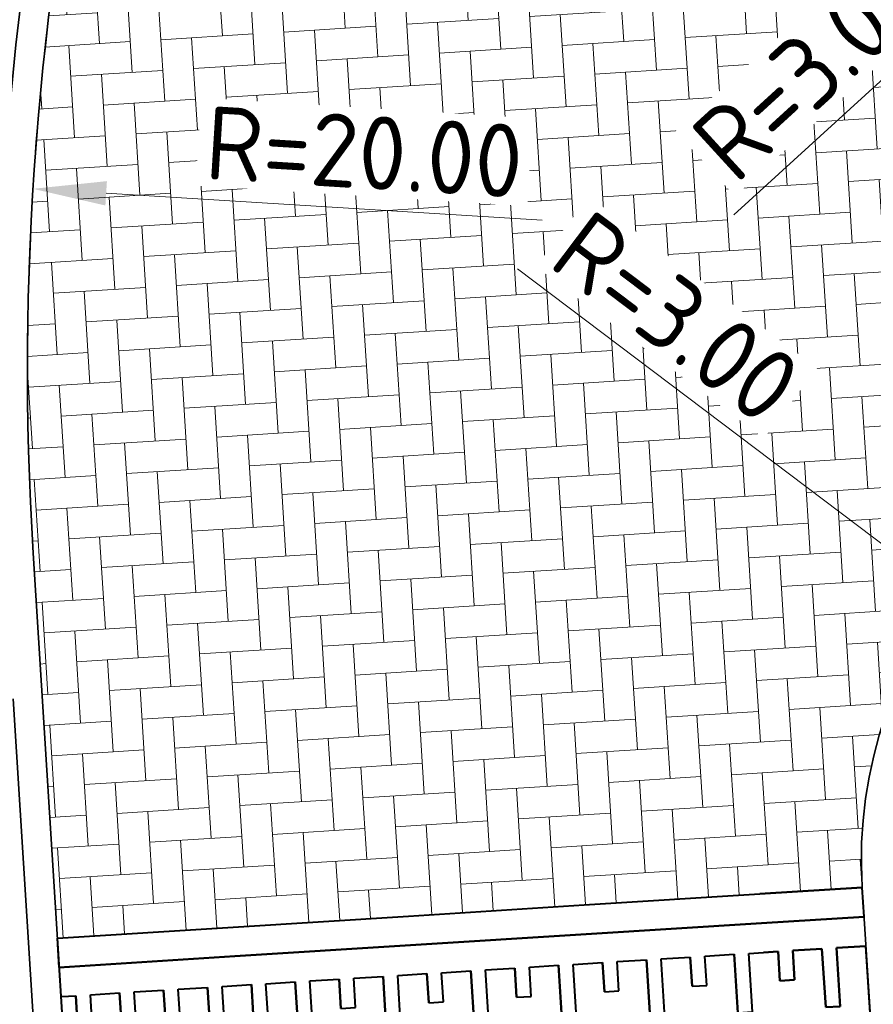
# Model space of a CAD drawing. Header units: metres. Extents: x 162305 to 163132, y 502542 to 502928.
# Tile 62 of 222: x 162619.84 to 162625.66, y 502682.32 to 502689.04. Entities that reach past the tile are written whole.
import ezdxf

# ---------------------------------------------------------------- set-up
doc = ezdxf.new("R2010")
doc.units = ezdxf.units.M
doc.linetypes.add('VH-TROTTOIRBAND-SO', pattern=[15, 5, -2, 2, -2, 2, -2])
doc.linetypes.add('ZZ-HIDDEN-SO', pattern=[4, 2, -2])
for name, color, linetype, lineweight in [('N-BH-VH-DREMPEL_BESTRAAT_30KMU-G', 7, 'Continuous', 40), ('N-BH-VH-VERHARDING_BETONSTRAATSTEEN-Dremplateau', 1, 'Continuous', 13), ('N-WE-GR-GRAS-A-200', 62, 'Continuous', 18), ('N-WE-VH-KANTOPSLUITING_BETONRUG-G', 7, 'ZZ-HIDDEN-SO', 35), ('N-WE-VH-KANTOPSLUITING_VOORKANTBAND-G', 50, 'Continuous', 35), ('N-WE-VH-OPENVERHARDING_BETONSTRAATSTEEN-A', 92, 'Continuous', 18), ('X-XX-AL-M', 7, 'Continuous', 18)]:
    doc.layers.add(name, color=color, linetype=linetype, lineweight=lineweight)
doc.layers.add('N-WE-VH-KANTOPSLUITING_TROTTOIRBAND_180X200-G', color=6, linetype='VH-TROTTOIRBAND-SO', lineweight=35, true_color=0xff00ff)
doc.layers.add('X-XX-AL-HULPLIJN 01-G', color=1, linetype='Continuous', lineweight=18, true_color=0xff0000, plot=False)
doc.styles.add('NLCS-ISO-M200-T25', font='NLCS-ISO.ttf', dxfattribs={"height": 0.5})
doc.dimstyles.new('NLCS-M200-T25-PIJL_L2_H2', dxfattribs={"dimscale": 0.2, "dimtxt": 2.5, "dimasz": 2.5, "dimexe": 2, "dimexo": 2, "dimgap": 0.7, "dimtad": 1, "dimzin": 0, "dimdsep": 46, "dimtxsty": 'NLCS-ISO-M200-T25', "dimcen": 0, "dimdle": 2, "dimclrd": 256, "dimclre": 256, "dimclrt": 256, "dimazin": 0, "dimtfac": 1, "dimtdec": 3, "dimtofl": 0, "dimtmove": 0, "dimatfit": 3, "dimfxl": 2, "dimfxlon": 1, "dimtfillclr": 256, "dimtolj": 1, "dimtzin": 0, "dimlwd": -1, "dimlwe": -1, "dimarcsym": 0})

# ---------------------------------------------------------------- blocks, each defined once
blk = doc.blocks.new('AnonymousCell125')
at = {"layer": 'N-BH-VH-DREMPEL_BESTRAAT_30KMU-G'}
for p, q in [((0.8169485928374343, 0.552351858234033), (2.014582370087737, 0.6276734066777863)), ((0.8169485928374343, 0.552351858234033), (2.014582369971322, 0.6276734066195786)), ((2.014582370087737, 0.6276734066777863), (2.713182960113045, 0.671609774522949)), ((2.014582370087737, 0.6276734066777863), (2.713182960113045, 0.671609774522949)), ((2.014582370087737, 0.6276734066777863), (2.713182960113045, 0.671609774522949)), ((2.713182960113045, 0.671609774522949), (2.014582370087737, 0.6276734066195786)), ((2.725736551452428, 0.4720041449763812), (2.713182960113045, 0.671609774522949)), ((-0.380685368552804, 0.4770332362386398), (0.816948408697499, 0.5523547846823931)), ((-0.380685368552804, 0.4770332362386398), (0.8169484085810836, 0.5523547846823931)), ((-1.578319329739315, 0.4017146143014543), (-0.3806855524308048, 0.4770361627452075)), ((-1.578319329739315, 0.4017146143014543), (-0.3806855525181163, 0.4770361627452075)), ((2.02713596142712, 0.4280677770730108), (2.725736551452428, 0.4720041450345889)), ((2.725736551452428, 0.4720041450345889), (2.02713596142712, 0.4280677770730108)), ((2.725736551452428, 0.4720041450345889), (2.02713596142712, 0.4280677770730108)), ((2.02713596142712, 0.4280677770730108), (2.725736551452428, 0.4720041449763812)), ((0.8295021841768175, 0.3527462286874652), (2.02713596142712, 0.4280677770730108)), ((2.027135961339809, 0.4280677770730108), (0.8295021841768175, 0.3527462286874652)), ((-2.775953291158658, 0.3263959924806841), (-1.578319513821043, 0.4017175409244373)), ((-2.775953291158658, 0.3263959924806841), (-1.578319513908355, 0.4017175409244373)), ((-0.3681317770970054, 0.277427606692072), (0.8295020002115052, 0.3527491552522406)), ((0.8295020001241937, 0.3527491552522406), (-0.3681317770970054, 0.277427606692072)), ((-2.713185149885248, -0.671635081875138), (-2.775953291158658, 0.3263959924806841)), ((-2.763399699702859, 0.1267903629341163), (-2.775953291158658, 0.3263959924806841)), ((-1.565765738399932, 0.2021089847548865), (-0.368131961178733, 0.2774305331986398)), ((-0.3681319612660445, 0.2774305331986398), (-1.565765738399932, 0.2021089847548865)), ((2.538703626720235, 0.2598461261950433), (2.738309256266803, 0.2723997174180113)), ((2.738309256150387, 0.2723997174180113), (2.538703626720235, 0.2598461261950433)), ((2.538703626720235, 0.2598461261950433), (2.738309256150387, 0.2723997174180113)), ((2.738309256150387, 0.2723997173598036), (2.538703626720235, 0.259846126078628)), ((2.775950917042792, -0.32641837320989), (2.738309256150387, 0.2723997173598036)), ((-2.763399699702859, 0.1267903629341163), (-1.565765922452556, 0.2021119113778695)), ((-1.565765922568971, 0.2021119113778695), (-2.763399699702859, 0.1267903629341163)), ((1.640478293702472, 0.2033549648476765), (1.840083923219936, 0.2159085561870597)), ((1.640478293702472, 0.2033549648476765), (1.840083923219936, 0.2159085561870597)), ((1.653031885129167, 0.003749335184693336), (1.640478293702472, 0.2033549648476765)), ((1.653031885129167, 0.003749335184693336), (1.640478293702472, 0.2033549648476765)), ((1.865191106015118, -0.1833027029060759), (1.840083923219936, 0.2159085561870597)), ((1.840083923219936, 0.2159085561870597), (1.865191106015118, -0.1833027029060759)), ((1.939886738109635, 0.2221853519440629), (2.039689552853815, 0.228462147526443)), ((1.93988673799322, 0.2221853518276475), (2.039689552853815, 0.228462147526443)), ((1.964993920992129, -0.1770259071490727), (1.939886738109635, 0.2221853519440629)), ((1.964993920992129, -0.1770259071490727), (1.93988673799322, 0.2221853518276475)), ((2.039689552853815, 0.228462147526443), (2.139492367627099, 0.2347389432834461)), ((2.139492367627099, 0.2347389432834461), (2.039689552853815, 0.228462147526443)), ((2.039689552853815, 0.228462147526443), (2.139492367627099, 0.2347389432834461)), ((2.139492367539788, 0.2347389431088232), (2.039689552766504, 0.228462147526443)), ((2.152045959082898, 0.03513331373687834), (2.139492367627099, 0.2347389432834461)), ((2.152045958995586, 0.03513331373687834), (2.139492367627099, 0.2347389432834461)), ((2.139492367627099, 0.2347389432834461), (2.152045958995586, 0.03513331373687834)), ((2.152045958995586, 0.03513331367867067), (2.139492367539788, 0.2347389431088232)), ((2.239295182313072, 0.2410157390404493), (2.438900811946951, 0.2535693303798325)), ((2.438900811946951, 0.2535693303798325), (2.23929518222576, 0.2410157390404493)), ((2.23929518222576, 0.2410157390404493), (2.438900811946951, 0.2535693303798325)), ((2.438900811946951, 0.2535693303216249), (2.239295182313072, 0.2410157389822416)), ((2.251848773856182, 0.04141010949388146), (2.239295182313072, 0.2410157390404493)), ((2.23929518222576, 0.2410157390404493), (2.251848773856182, 0.04141010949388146)), ((2.251848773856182, 0.04141010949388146), (2.23929518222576, 0.2410157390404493)), ((2.239295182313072, 0.2410157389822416), (2.251848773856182, 0.0414101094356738)), ((2.464007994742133, -0.1456419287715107), (2.438900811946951, 0.2535693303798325)), ((2.464007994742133, -0.1456419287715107), (2.438900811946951, 0.2535693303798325)), ((2.438900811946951, 0.2535693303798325), (2.464007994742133, -0.1456419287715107)), ((2.464007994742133, -0.1456419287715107), (2.438900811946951, 0.2535693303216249)), ((2.563810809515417, -0.1393651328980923), (2.538703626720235, 0.2598461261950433)), ((2.538703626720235, 0.2598461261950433), (2.563810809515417, -0.1393651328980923)), ((2.563810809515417, -0.1393651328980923), (2.538703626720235, 0.2598461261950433)), ((2.538703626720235, 0.259846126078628), (2.563810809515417, -0.1393651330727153)), ((0.4428443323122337, 0.1280363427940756), (0.6424499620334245, 0.1405899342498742)), ((0.4428443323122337, 0.1280363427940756), (0.6424499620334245, 0.1405899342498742)), ((0.6675571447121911, -0.2586213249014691), (0.6424499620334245, 0.1405899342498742)), ((0.6424499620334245, 0.1405899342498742), (0.6675571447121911, -0.2586213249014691)), ((0.7422527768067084, 0.1468667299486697), (0.842055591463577, 0.1531435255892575)), ((0.7422527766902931, 0.1468667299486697), (0.842055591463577, 0.1531435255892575)), ((0.7673599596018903, -0.2523445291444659), (0.7422527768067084, 0.1468667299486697)), ((0.7673599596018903, -0.2523445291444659), (0.7422527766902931, 0.1468667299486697)), ((0.8420557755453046, 0.1531405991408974), (0.9418585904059, 0.1594173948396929)), ((0.8420557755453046, 0.1531405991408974), (0.9418585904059, 0.1594173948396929)), ((0.9544121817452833, -0.04018823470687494), (0.9418585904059, 0.1594173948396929)), ((0.9418585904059, 0.1594173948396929), (0.9544121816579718, -0.04018823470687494)), ((1.041661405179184, 0.165694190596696), (1.241267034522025, 0.1782477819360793)), ((1.041661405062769, 0.165694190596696), (1.241267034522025, 0.1782477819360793)), ((1.054214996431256, -0.03391143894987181), (1.041661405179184, 0.165694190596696)), ((1.054214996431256, -0.03391143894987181), (1.041661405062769, 0.165694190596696)), ((1.266374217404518, -0.2209634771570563), (1.241267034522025, 0.1782477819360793)), ((1.241267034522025, 0.1782477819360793), (1.266374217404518, -0.2209634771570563)), ((1.34106984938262, 0.1845245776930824), (1.5406754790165, 0.1970781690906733)), ((1.34106984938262, 0.1845245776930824), (1.540675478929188, 0.1970781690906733)), ((1.366177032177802, -0.2146866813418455), (1.34106984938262, 0.1845245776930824)), ((1.366177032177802, -0.2146866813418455), (1.34106984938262, 0.1845245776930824)), ((1.553229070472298, -0.00252746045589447), (1.5406754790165, 0.1970781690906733)), ((1.540675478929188, 0.1970781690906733), (1.553229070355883, -0.00252746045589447)), ((-0.4553811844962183, 0.07154810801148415), (-0.3555783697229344, 0.07782490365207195)), ((-0.4553811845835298, 0.07154810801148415), (-0.3555783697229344, 0.07782490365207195)), ((-0.430274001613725, -0.3276631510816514), (-0.4553811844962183, 0.07154810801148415)), ((-0.430274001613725, -0.3276631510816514), (-0.4553811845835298, 0.07154810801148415)), ((-0.3555781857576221, 0.0778219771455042), (-0.2557753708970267, 0.08409877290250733)), ((-0.3555781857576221, 0.0778219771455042), (-0.2557753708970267, 0.08409877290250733)), ((-0.243221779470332, -0.1155068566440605), (-0.2557753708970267, 0.08409877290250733)), ((-0.2557753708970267, 0.08409877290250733), (-0.2432217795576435, -0.1155068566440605)), ((-0.1559725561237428, 0.0903755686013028), (0.04363307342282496, 0.1029291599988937)), ((-0.1559725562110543, 0.0903755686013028), (0.04363307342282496, 0.1029291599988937)), ((-0.1434189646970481, -0.109230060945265), (-0.1559725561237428, 0.0903755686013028)), ((-0.1434189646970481, -0.109230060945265), (-0.1559725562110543, 0.0903755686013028)), ((0.06874025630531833, -0.2962820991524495), (0.04363307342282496, 0.1029291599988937)), ((0.04363307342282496, 0.1029291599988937), (0.06874025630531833, -0.2962820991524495)), ((0.143435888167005, 0.1092059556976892), (0.3430415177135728, 0.1217595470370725)), ((0.143435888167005, 0.1092059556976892), (0.3430415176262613, 0.1217595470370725)), ((0.1685430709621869, -0.2900053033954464), (0.143435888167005, 0.1092059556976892)), ((0.1685430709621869, -0.2900053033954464), (0.143435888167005, 0.1092059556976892)), ((0.3555951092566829, -0.07784608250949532), (0.3430415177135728, 0.1217595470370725)), ((0.3430415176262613, 0.1217595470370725), (0.3555951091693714, -0.07784608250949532)), ((0.4553979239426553, -0.07156928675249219), (0.4428443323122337, 0.1280363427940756)), ((0.4553979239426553, -0.07156928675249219), (0.4428443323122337, 0.1280363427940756)), ((-1.653015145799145, -0.003770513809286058), (-1.553212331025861, 0.002506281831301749)), ((-1.653015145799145, -0.003770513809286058), (-1.553212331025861, 0.002506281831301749)), ((-1.553212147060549, 0.002503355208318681), (-1.453409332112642, 0.008780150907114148)), ((-1.553212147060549, 0.002503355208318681), (-1.453409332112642, 0.008780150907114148)), ((-1.44085574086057, -0.1908254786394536), (-1.453409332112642, 0.008780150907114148)), ((-1.453409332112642, 0.008780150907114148), (-1.44085574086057, -0.1908254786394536)), ((-1.353606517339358, 0.0150569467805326), (-1.154000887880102, 0.02761053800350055)), ((-1.35360651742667, 0.0150569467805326), (-1.154000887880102, 0.02761053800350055)), ((-1.341052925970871, -0.1845486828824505), (-1.353606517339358, 0.0150569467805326)), ((-1.341052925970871, -0.1845486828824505), (-1.35360651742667, 0.0150569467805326)), ((-1.12889370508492, -0.371600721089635), (-1.154000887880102, 0.02761053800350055)), ((-1.154000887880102, 0.02761053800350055), (-1.12889370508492, -0.371600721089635)), ((-1.054198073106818, 0.03388733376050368), (-0.8545924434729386, 0.04644092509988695)), ((-1.054198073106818, 0.03388733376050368), (-0.8545924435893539, 0.04644092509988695)), ((-1.02909089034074, -0.3653239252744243), (-1.054198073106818, 0.03388733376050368)), ((-1.02909089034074, -0.3653239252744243), (-1.054198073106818, 0.03388733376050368)), ((-0.8420388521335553, -0.1531647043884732), (-0.8545924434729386, 0.04644092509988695)), ((-0.8545924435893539, 0.04644092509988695), (-0.8420388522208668, -0.1531647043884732)), ((-0.75478962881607, 0.05271772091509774), (-0.5551839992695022, 0.06527131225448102)), ((-0.75478962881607, 0.05271772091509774), (-0.5551839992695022, 0.06527131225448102)), ((-0.7422360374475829, -0.1468879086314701), (-0.75478962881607, 0.05271772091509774)), ((-0.7422360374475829, -0.1468879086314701), (-0.75478962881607, 0.05271772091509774)), ((-0.5300768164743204, -0.3339399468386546), (-0.5551839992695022, 0.06527131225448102)), ((-0.5551839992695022, 0.06527131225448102), (-0.5300768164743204, -0.3339399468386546)), ((1.553229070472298, -0.00252746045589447), (1.653031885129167, 0.003749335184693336)), ((1.553229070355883, -0.00252746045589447), (1.653031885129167, 0.003749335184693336)), ((2.152045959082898, 0.03513331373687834), (2.251848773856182, 0.04141010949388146)), ((2.251848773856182, 0.04141010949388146), (2.152045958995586, 0.03513331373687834)), ((2.152045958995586, 0.03513331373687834), (2.251848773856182, 0.04141010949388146)), ((2.251848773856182, 0.0414101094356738), (2.152045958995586, 0.03513331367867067)), ((-2.75084610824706, -0.07281526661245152), (-2.65104329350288, -0.06653847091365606)), ((-2.75084610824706, -0.07281526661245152), (-2.65104329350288, -0.06653847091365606)), ((-2.638489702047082, -0.2661441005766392), (-2.65104329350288, -0.06653847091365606)), ((-2.65104329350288, -0.06653847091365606), (-2.638489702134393, -0.2661441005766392)), ((-2.551240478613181, -0.06026167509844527), (-2.35163484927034, -0.04770808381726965)), ((-2.551240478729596, -0.06026167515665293), (-2.35163484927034, -0.04770808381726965)), ((-2.538686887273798, -0.2598673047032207), (-2.551240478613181, -0.06026167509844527)), ((-2.538686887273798, -0.2598673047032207), (-2.551240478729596, -0.06026167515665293)), ((-2.326527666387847, -0.4469193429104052), (-2.35163484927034, -0.04770808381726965)), ((-2.35163484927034, -0.04770808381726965), (-2.326527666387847, -0.4469193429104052)), ((-2.251832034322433, -0.04143128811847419), (-2.052226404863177, -0.02887769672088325)), ((-2.251832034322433, -0.04143128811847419), (-2.052226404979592, -0.02887769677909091)), ((-2.226724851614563, -0.4406425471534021), (-2.251832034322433, -0.04143128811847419)), ((-2.226724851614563, -0.4406425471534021), (-2.251832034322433, -0.04143128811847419)), ((-2.039672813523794, -0.228483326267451), (-2.052226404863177, -0.02887769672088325)), ((-2.052226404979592, -0.02887769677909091), (-2.039672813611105, -0.228483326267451)), ((-1.952423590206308, -0.02260090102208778), (-1.752817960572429, -0.01004730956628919)), ((-1.952423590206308, -0.02260090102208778), (-1.752817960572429, -0.01004730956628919)), ((-1.939869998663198, -0.2222065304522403), (-1.952423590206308, -0.02260090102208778)), ((-1.939869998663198, -0.2222065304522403), (-1.952423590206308, -0.02260090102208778)), ((-1.727710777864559, -0.4092585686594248), (-1.752817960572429, -0.01004730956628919)), ((-1.752817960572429, -0.01004730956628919), (-1.727710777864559, -0.4092585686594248)), ((-1.627907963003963, -0.4029817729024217), (-1.653015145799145, -0.003770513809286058)), ((-1.627907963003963, -0.4029817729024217), (-1.653015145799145, -0.003770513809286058)), ((0.9544121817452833, -0.04018823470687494), (1.054214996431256, -0.03391143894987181)), ((0.9544121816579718, -0.04018823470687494), (1.054214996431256, -0.03391143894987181)), ((-2.713185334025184, -0.6716321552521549), (-2.75084610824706, -0.07281526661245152)), ((-0.243221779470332, -0.1155068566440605), (-0.1434189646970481, -0.109230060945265)), ((-0.2432217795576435, -0.1155068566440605), (-0.1434189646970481, -0.109230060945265)), ((0.3555951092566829, -0.07784608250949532), (0.4553979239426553, -0.07156928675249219)), ((0.3555951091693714, -0.07784608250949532), (0.4553979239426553, -0.07156928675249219)), ((-1.44085574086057, -0.1908254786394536), (-1.341052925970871, -0.1845486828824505)), ((-1.44085574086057, -0.1908254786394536), (-1.341052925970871, -0.1845486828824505)), ((-0.8420388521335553, -0.1531647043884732), (-0.7422360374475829, -0.1468879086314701)), ((-0.8420388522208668, -0.1531647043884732), (-0.7422360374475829, -0.1468879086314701)), ((1.865191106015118, -0.1833027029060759), (1.964993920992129, -0.1770259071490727)), ((1.865191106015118, -0.1833027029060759), (1.964993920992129, -0.1770259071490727)), ((2.464007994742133, -0.1456419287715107), (2.563810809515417, -0.1393651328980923)), ((2.563810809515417, -0.1393651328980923), (2.464007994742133, -0.1456419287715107)), ((2.464007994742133, -0.1456419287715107), (2.563810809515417, -0.1393651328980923)), ((2.563810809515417, -0.1393651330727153), (2.464007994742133, -0.1456419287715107)), ((-2.638489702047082, -0.2661441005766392), (-2.538686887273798, -0.2598673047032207)), ((-2.638489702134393, -0.2661441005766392), (-2.538686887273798, -0.2598673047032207)), ((-2.039672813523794, -0.228483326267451), (-1.939869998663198, -0.2222065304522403)), ((-2.039672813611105, -0.228483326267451), (-1.939869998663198, -0.2222065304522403)), ((0.6675571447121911, -0.2586213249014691), (0.7673599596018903, -0.2523445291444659)), ((0.6675571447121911, -0.2586213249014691), (0.7673599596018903, -0.2523445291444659)), ((1.266374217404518, -0.2209634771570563), (1.366177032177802, -0.2146866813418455)), ((1.266374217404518, -0.2209634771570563), (1.366177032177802, -0.2146866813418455)), ((-0.5300768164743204, -0.3339399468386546), (-0.430274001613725, -0.3276631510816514)), ((-0.5300768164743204, -0.3339399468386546), (-0.430274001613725, -0.3276631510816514)), ((0.06874025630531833, -0.2962820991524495), (0.1685430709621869, -0.2900053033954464)), ((0.06874025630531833, -0.2962820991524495), (0.1685430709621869, -0.2900053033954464)), ((2.07735032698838, -0.3703547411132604), (2.775950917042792, -0.32641837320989)), ((2.07735032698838, -0.3703547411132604), (2.775950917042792, -0.32641837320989)), ((2.775950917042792, -0.32641837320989), (2.07735032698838, -0.3703547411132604)), ((2.077350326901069, -0.370354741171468), (2.775950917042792, -0.32641837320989)), ((-1.727710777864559, -0.4092585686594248), (-1.627907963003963, -0.4029817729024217)), ((-1.727710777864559, -0.4092585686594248), (-1.627907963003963, -0.4029817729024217)), ((-1.12889370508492, -0.371600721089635), (-1.02909089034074, -0.3653239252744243)), ((-1.12889370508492, -0.371600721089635), (-1.02909089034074, -0.3653239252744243)), ((0.8797165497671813, -0.4456762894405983), (2.07735032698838, -0.3703547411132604)), ((2.07735032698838, -0.3703547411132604), (0.8797165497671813, -0.4456762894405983)), ((-2.326527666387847, -0.4469193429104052), (-2.226724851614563, -0.4406425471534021)), ((-2.326527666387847, -0.4469193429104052), (-2.226724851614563, -0.4406425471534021)), ((-0.3179174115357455, -0.5209949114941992), (0.8797163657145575, -0.4456733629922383)), ((0.8797163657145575, -0.4456733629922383), (-0.3179174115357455, -0.5209949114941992)), ((-1.515551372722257, -0.596313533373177), (-0.3179175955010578, -0.5209919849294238)), ((-0.3179175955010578, -0.5209919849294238), (-1.515551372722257, -0.596313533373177)), ((-2.713185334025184, -0.6716321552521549), (-1.515551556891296, -0.596310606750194)), ((-1.515551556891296, -0.596310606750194), (-2.713185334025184, -0.6716321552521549))]:
    blk.add_line(p, q, dxfattribs=at)
blk = doc.blocks.new('*D442')
at = {"layer": 'Defpoints', "color": 0, "transparency": 16777216}
for p in [(162629.2596621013, 502691.8678629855), (162627.044761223, 502689.844446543)]:
    blk.add_point(p, dxfattribs=at)
at = {"layer": 'X-XX-AL-M', "transparency": 16777216}
blk.add_line((162624.7076953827, 502687.7094266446), (162626.6756110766, 502689.5072104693), dxfattribs=at)
blk.add_solid([(162626.6194050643, 502689.5687354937), (162626.7318170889, 502689.4456854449), (162627.044761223, 502689.844446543)], dxfattribs=at)
at = {"layer": 'X-XX-AL-M', "transparency": 16777216, "insert": (162625.2309410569, 502688.7156765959), "char_height": 0.5, "attachment_point": 5, "rotation": 42.41317283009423, "style": 'NLCS-ISO-M200-T25', "bg_fill": 3, "box_fill_scale": 1.1, "bg_fill_color": 256, "bg_fill_true_color": 13158600, "bg_fill_transparency": 0}
blk.add_mtext('\\A1;R=3.00', dxfattribs=at)
blk = doc.blocks.new('*D443')
at = {"layer": 'Defpoints', "color": 0, "transparency": 16777216}
for p in [(162626.1814937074, 502685.1135468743), (162628.5765159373, 502683.3069288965)]:
    blk.add_point(p, dxfattribs=at)
at = {"layer": 'X-XX-AL-M', "transparency": 16777216}
blk.add_line((162623.2302517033, 502687.339733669), (162625.7823233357, 502685.4146498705), dxfattribs=at)
blk.add_solid([(162625.8325071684, 502685.4811782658), (162625.732139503, 502685.3481214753), (162626.1814937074, 502685.1135468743)], dxfattribs=at)
at = {"layer": 'X-XX-AL-M', "transparency": 16777216, "insert": (162624.315344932, 502687.0097371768), "char_height": 0.5, "attachment_point": 5, "rotation": 322.9719458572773, "style": 'NLCS-ISO-M200-T25', "bg_fill": 3, "box_fill_scale": 1.1, "bg_fill_color": 256, "bg_fill_true_color": 13158600, "bg_fill_transparency": 0}
blk.add_mtext('\\A1;R=3.00', dxfattribs=at)
blk = doc.blocks.new('*D444')
at = {"layer": 'Defpoints', "color": 0, "transparency": 16777216}
for p in [(162619.9264748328, 502687.8864142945), (162639.8885990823, 502686.6561316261)]:
    blk.add_point(p, dxfattribs=at)
at = {"layer": 'X-XX-AL-M', "transparency": 16777216}
blk.add_line((162623.3998844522, 502687.6723451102), (162620.425527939, 502687.8556572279), dxfattribs=at)
blk.add_solid([(162620.4306541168, 502687.9388327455), (162620.4204017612, 502687.7724817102), (162619.9264748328, 502687.8864142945)], dxfattribs=at)
at = {"layer": 'X-XX-AL-M', "transparency": 16777216, "insert": (162622.1862232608, 502688.1378840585), "char_height": 0.5, "attachment_point": 5, "rotation": 356.4732732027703, "style": 'NLCS-ISO-M200-T25', "bg_fill": 3, "box_fill_scale": 1.1, "bg_fill_color": 256, "bg_fill_true_color": 13158600, "bg_fill_transparency": 0}
blk.add_mtext('\\A1;R=20.00', dxfattribs=at)

msp = doc.modelspace()

# ---------------------------------------------------------------- hatches: boundary and pattern name
at = {"layer": 'N-WE-GR-GRAS-A-200'}
h = msp.add_hatch(dxfattribs=at)
h.set_pattern_fill('AGR-GRAS_02-SO', color=256, scale=0.2, style=0, pattern_type=2)
h.set_pattern_definition([(0, (0, 0), (2, 2), [0.5, -1.5]), (0, (1.1, 1.2), (2, 2), [0.5, -1.5]), (90, (0.2, 0.7000000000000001), (-2, 2), [0.5, -1.5]), (90, (1, 1.4), (-2, 2), [0.5, -1.5]), (45, (0.4, 1.4), (0, 2.00000000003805), [0.5, -2.328427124]), (135, (1.1, 0), (-2.00000000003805, 0), [0.5, -2.328427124]), (26.56505119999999, (0.5, 0.6000000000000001), (2.000000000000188, 8.001289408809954e-10), [0.5, -3.972135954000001]), (26.56505119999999, (1.4, 1.6), (2.000000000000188, 8.001289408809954e-10), [0.5, -3.972135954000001]), (63.43494882, (1.4, 0), (1.019972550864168e-10, 2.000000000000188), [0.4999999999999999, -3.972135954]), (63.43494882, (0.5, 0.9), (1.019972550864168e-10, 2.000000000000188), [0.4999999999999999, -3.972135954]), (63.43494882, (1.2, 0.4), (1.019972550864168e-10, 2.000000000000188), [0.4999999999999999, -3.972135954]), (116.5650512, (0, 1.1), (-8.00129740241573e-10, 2.000000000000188), [0.4999999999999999, -3.972135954]), (153.43494882, (0.4, 0.3), (-2.000000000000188, 1.019979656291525e-10), [0.5, -3.972135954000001])])
h.paths.add_polyline_path([(162421.5165590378, 502819.7260517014), (162435.0341480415, 502820.5761715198), (162435.1688183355, 502820.4316233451), (162435.3426501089, 502820.2749681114), (162435.552850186, 502820.1206294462), (162435.8967156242, 502819.9441172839), (162436.2277402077, 502819.8405780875), (162436.6488709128, 502819.7886927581), (162442.0138132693, 502820.0949395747), (162442.1810611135, 502820.2103278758), (162442.3248732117, 502817.9525913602), (162445.007909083, 502818.1234939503), (162446.2444226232, 502817.2507322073), (162443.1915292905, 502817.0609060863), (162443.5109028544, 502811.9245559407), (162442.5054510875, 502811.8576059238), (162442.17, 502817.226), (162424.634, 502816.1300000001), (162424.643, 502815.982), (162424.9671399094, 502810.7714661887), (162422.0807124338, 502810.5898051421)])
edge = h.paths.add_edge_path(flags=16)
edge.add_ellipse((162362.043387, 502852.5697739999), major_axis=(-0.002383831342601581, 0.03742427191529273), ratio=0.9992283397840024, start_angle=0, end_angle=360, ccw=False)
edge = h.paths.add_edge_path(flags=16)
edge.add_ellipse((162362.5847170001, 502843.0740939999), major_axis=(-0.002383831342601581, 0.03742427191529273), ratio=0.9992283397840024, start_angle=0, end_angle=360, ccw=False)
edge = h.paths.add_edge_path(flags=16)
edge.add_ellipse((162361.374981, 502862.4700579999), major_axis=(-0.002383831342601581, 0.03742427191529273), ratio=0.9992283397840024, start_angle=0, end_angle=360, ccw=False)
h.paths.add_polyline_path([(162362.2190213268, 502859.5504481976), (162362.3188333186, 502859.5565773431), (162363.5149332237, 502840.0783135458), (162363.4151212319, 502840.0721844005), (162363.4427023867, 502839.6230304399), (162363.5425143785, 502839.6291595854), (162363.6292576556, 502838.2165615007), (162362.8224999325, 502838.1585549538), (162362.7862460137, 502838.484052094), (162362.7876825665, 502838.4841989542), (162362.7580411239, 502838.7741446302), (162362.163, 502845.4909999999), (162360.89836909, 502866.6763346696), (162361.8778000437, 502866.7387219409), (162362.2912521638, 502860.0057313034), (162362.191440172, 502859.9996021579)])
h.paths.add_polyline_path([(162370.3601271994, 502859.1295107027), (162370.1821962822, 502861.9228857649), (162370.463, 502861.9199999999), (162370.486, 502861.4019999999), (162370.7786257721, 502861.4149999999), (162370.814, 502860.8959999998), (162371.3365986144, 502860.9349999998), (162371.387, 502859.961), (162371.777, 502859.9789999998), (162371.7795167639, 502859.2226011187)])
edge = h.paths.add_edge_path(flags=16)
edge.add_ellipse((162389.543764, 502924.3068979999), major_axis=(-0.002385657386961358, 0.03745293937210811), ratio=0.9992283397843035, start_angle=0, end_angle=360, ccw=False)
edge = h.paths.add_edge_path(flags=16)
edge.add_ellipse((162379.964316, 502923.7109299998), major_axis=(-0.002385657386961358, 0.03745293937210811), ratio=0.9992283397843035, start_angle=0, end_angle=360, ccw=False)
h.paths.add_polyline_path([(162371.042, 502923.0409999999), (162371.029, 502923.5469999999), (162371.0223638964, 502923.6548720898), (162398.1123599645, 502925.3046281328), (162398.1452615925, 502924.7643634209)])
edge = h.paths.add_edge_path(flags=16)
edge.add_ellipse((162472.361153, 502871.472719), major_axis=(-0.002385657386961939, 0.03745293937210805), ratio=0.9992283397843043, start_angle=0, end_angle=360, ccw=False)
edge = h.paths.add_edge_path(flags=16)
edge.add_ellipse((162472.2864730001, 502872.403486), major_axis=(-0.002385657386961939, 0.03745293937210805), ratio=0.9992283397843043, start_angle=0, end_angle=360, ccw=False)
edge = h.paths.add_edge_path(flags=16)
edge.add_ellipse((162481.3114880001, 502872.9735409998), major_axis=(-0.002385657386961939, 0.03745293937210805), ratio=0.9992283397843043, start_angle=0, end_angle=360, ccw=False)
edge = h.paths.add_edge_path(flags=16)
edge.add_ellipse((162481.4002010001, 502872.0775119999), major_axis=(-0.002385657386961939, 0.03745293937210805), ratio=0.9992283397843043, start_angle=0, end_angle=360, ccw=False)
edge = h.paths.add_edge_path(flags=16)
edge.add_ellipse((162491.4805440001, 502873.637313), major_axis=(-0.002385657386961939, 0.03745293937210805), ratio=0.9992283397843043, start_angle=0, end_angle=360, ccw=False)
edge = h.paths.add_edge_path()
edge.add_line((162491.6143036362, 502871.717545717), (162490.495948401, 502871.6572610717))
edge.add_line((162490.495948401, 502871.6572610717), (162490.4911206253, 502871.770458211))
edge.add_line((162490.4911206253, 502871.770458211), (162478.1572766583, 502870.9921482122))
edge.add_line((162478.1572766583, 502870.9921482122), (162470.9743753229, 502870.6049558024))
edge.add_line((162470.9743753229, 502870.6049558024), (162470.8563556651, 502872.5000220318))
edge.add_line((162470.8563556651, 502872.5000220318), (162485.6270000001, 502873.4150000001))
edge.add_line((162485.6270000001, 502873.4150000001), (162493.227, 502873.874))
edge.add_line((162493.227, 502873.874), (162492.8458826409, 502880.3916842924))
edge.add_line((162492.8458826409, 502880.3916842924), (162493.9870089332, 502880.4646632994))
edge.add_line((162493.9870089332, 502880.4646632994), (162494.5185704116, 502871.8740994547))
edge.add_line((162494.5185704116, 502871.8740994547), (162491.6457403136, 502871.7192403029))
edge.add_ellipse((162491.6281880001, 502871.7524060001), major_axis=(-0.002385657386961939, 0.03745293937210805), ratio=0.9992283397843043, start_angle=204.2610710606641, end_angle=514.6215030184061)
h.paths.add_polyline_path([(162503.0755587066, 502855.4427169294), (162503.1753678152, 502855.4488928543), (162503.1815437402, 502855.3490837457), (162507.7228581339, 502855.6300883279), (162508.3250288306, 502845.8984091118), (162508.8258166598, 502845.9293965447), (162509.9220368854, 502845.9962164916), (162508.4797209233, 502869.3054814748), (162502.5611213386, 502868.9392541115), (162502.3616388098, 502868.2951169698), (162502.3731368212, 502866.8913389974)])
h.paths.add_polyline_path([(162538.7342247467, 502870.4526310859), (162538.7367962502, 502870.458550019), (162538.7430412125, 502870.4777147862), (162538.7473811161, 502870.496931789), (162538.7498959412, 502870.5159468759), (162538.7507036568, 502870.5345366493), (162538.7498980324, 502870.5531265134), (162538.7473853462, 502870.5721418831), (162538.7430476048, 502870.5913593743), (162538.7368047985, 502870.6105248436), (162538.7286236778, 502870.6293614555), (162538.7222540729, 502870.6408522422), (162538.7033428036, 502870.9382040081), (162537.9507959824, 502870.8903428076), (162537.9680789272, 502870.6185940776), (162537.964609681, 502870.6106081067), (162537.9583653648, 502870.5914438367), (162537.9540258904, 502870.5722273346), (162537.9515112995, 502870.5532127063), (162537.9507036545, 502870.5346233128), (162537.9515092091, 502870.5160338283), (162537.9540216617, 502870.4970189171), (162537.9583589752, 502870.4778019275), (162537.964601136, 502870.4586369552), (162537.9727813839, 502870.4398007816), (162537.9803143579, 502870.4262100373), (162537.9986571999, 502870.137795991), (162538.7512040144, 502870.1856571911)], flags=16)
edge = h.paths.add_edge_path(flags=16)
edge.add_ellipse((162531.9063522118, 502869.9819825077), major_axis=(-0.2500000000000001, 0), ratio=1, start_angle=-146.51130248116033, end_angle=206.7590416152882, ccw=False)
edge.add_line((162532.1148508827, 502870.1199256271), (162532.1295791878, 502870.0945423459))
edge = h.paths.add_edge_path(flags=16)
edge.add_ellipse((162511.918555, 502869.277477), major_axis=(-0.00238565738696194, 0.03745293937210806), ratio=0.9992283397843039, start_angle=0, end_angle=360, ccw=False)
edge = h.paths.add_edge_path(flags=16)
edge.add_ellipse((162522.496849, 502868.4620289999), major_axis=(-0.00238565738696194, 0.03745293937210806), ratio=0.9992283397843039, start_angle=0, end_angle=360, ccw=False)
edge = h.paths.add_edge_path(flags=16)
edge.add_ellipse((162522.447144, 502869.8904319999), major_axis=(-0.00238565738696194, 0.03745293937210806), ratio=0.9992283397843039, start_angle=0, end_angle=360, ccw=False)
edge = h.paths.add_edge_path(flags=16)
edge.add_ellipse((162532.378619, 502869.05672), major_axis=(-0.00238565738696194, 0.03745293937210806), ratio=0.9992283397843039, start_angle=0, end_angle=360, ccw=False)
edge = h.paths.add_edge_path()
edge.add_line((162511.9016605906, 502867.7473060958), (162510.2102112, 502867.6449842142))
edge.add_line((162510.2102112, 502867.6449842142), (162510.1085309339, 502869.3060766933))
edge.add_line((162510.1085309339, 502869.3060766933), (162538.7403474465, 502871.0777381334))
edge.add_line((162538.7403474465, 502871.0777381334), (162538.8441031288, 502869.3771517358))
edge.add_line((162538.8441031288, 502869.3771517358), (162511.9425193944, 502867.7497777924))
edge.add_ellipse((162511.920191, 502867.7799310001), major_axis=(-0.00238565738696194, 0.03745293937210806), ratio=0.9992283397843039, start_angle=212.895373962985, end_angle=506.7391838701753)
edge = h.paths.add_edge_path(flags=16)
edge.add_ellipse((162554.016631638, 502704.4069191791), major_axis=(-0.2500000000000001, 0), ratio=1, start_angle=-19.78060631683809, end_angle=333.4897362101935, ccw=False)
edge.add_line((162553.7813827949, 502704.4915240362), (162553.7929180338, 502704.5185087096))
edge = h.paths.add_edge_path()
edge.add_ellipse((162551.4431023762, 502714.7606002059), major_axis=(-0.5786424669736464, 0), ratio=1, start_angle=88.32756619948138, end_angle=98.42476321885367)
edge.add_line((162551.5278796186, 502714.1882018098), (162556.303, 502714.513))
edge.add_line((162556.303, 502714.513), (162556.577, 502710.1250000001))
edge.add_line((162556.577, 502710.1250000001), (162556.776, 502710.137))
edge.add_line((162556.776, 502710.137), (162556.8456714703, 502709.2360332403))
edge.add_line((162556.8456714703, 502709.2360332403), (162552.7317102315, 502708.9739843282))
edge.add_line((162552.7317102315, 502708.9739843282), (162552.9859847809, 502704.982074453))
edge.add_line((162552.9859847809, 502704.982074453), (162557.1540978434, 502705.2475726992))
edge.add_line((162557.1540978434, 502705.2475726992), (162557.1710000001, 502705.029))
edge.add_line((162557.1710000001, 502705.029), (162577.095, 502706.273))
edge.add_line((162577.095, 502706.273), (162577.2190000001, 502706.8259999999))
edge.add_line((162577.2190000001, 502706.8259999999), (162577.3048540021, 502705.3783479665))
edge.add_line((162577.3048540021, 502705.3783479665), (162549.7918656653, 502703.6927452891))
edge.add_line((162549.7918656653, 502703.6927452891), (162549.1598177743, 502713.8137040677))
edge.add_line((162549.1598177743, 502713.8137040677), (162549.361875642, 502713.8262496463))
edge.add_line((162549.361875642, 502713.8262496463), (162549.3556780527, 502713.9260674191))
edge.add_line((162549.3556780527, 502713.9260674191), (162550.2635827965, 502713.9824417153))
edge.add_ellipse((162550.2202014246, 502714.6810961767), major_axis=(-0.7000000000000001, 0), ratio=1, start_angle=93.55309047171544, end_angle=128.9931781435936)
edge.add_line((162550.6606609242, 502714.1370415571), (162551.426214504, 502714.1822042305))
edge = h.paths.add_edge_path(flags=16)
edge.add_ellipse((162508.182291, 502708.9626890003), major_axis=(-0.002385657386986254, 0.03745293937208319), ratio=0.9992283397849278, start_angle=0, end_angle=360, ccw=False)
edge = h.paths.add_edge_path(flags=16)
edge.add_ellipse((162498.418432, 502708.1386420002), major_axis=(-0.002385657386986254, 0.03745293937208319), ratio=0.9992283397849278, start_angle=0, end_angle=360, ccw=False)
edge = h.paths.add_edge_path(flags=16)
edge.add_ellipse((162487.92888, 502707.676082), major_axis=(-0.002385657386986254, 0.03745293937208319), ratio=0.9992283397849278, start_angle=0, end_angle=360, ccw=False)
edge = h.paths.add_edge_path(flags=16)
edge.add_ellipse((162478.21442, 502707.1048410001), major_axis=(-0.002385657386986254, 0.03745293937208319), ratio=0.9992283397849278, start_angle=0, end_angle=360, ccw=False)
h.paths.add_polyline_path([(162476.6849999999, 502707.0870000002), (162505.879, 502708.9120000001), (162539.79, 502710.978), (162539.8512384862, 502709.9872224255), (162476.7460532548, 502706.0992192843)])
edge = h.paths.add_edge_path(flags=16)
edge.add_ellipse((162395.834261, 502721.3618740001), major_axis=(-0.002383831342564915, 0.03742427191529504), ratio=0.999228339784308, start_angle=0, end_angle=360, ccw=False)
edge = h.paths.add_edge_path(flags=16)
edge.add_ellipse((162396.470102, 502711.1848960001), major_axis=(-0.002383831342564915, 0.03742427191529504), ratio=0.999228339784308, start_angle=0, end_angle=360, ccw=False)
edge = h.paths.add_edge_path()
edge.add_line((162395.3827017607, 502731.7149209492), (162396.765, 502708.907))
edge.add_line((162396.765, 502708.907), (162397.0362159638, 502704.3002450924))
edge.add_line((162397.0362159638, 502704.3002450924), (162396.2952306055, 502704.2557530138))
edge.add_line((162396.2952306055, 502704.2557530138), (162395.7976409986, 502704.6969723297))
edge.add_line((162395.7976409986, 502704.6969723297), (162394.0179850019, 502733.9348903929))
edge.add_line((162394.0179850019, 502733.9348903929), (162394.9004865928, 502734.9337845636))
edge.add_line((162394.9004865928, 502734.9337845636), (162395.1865293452, 502734.9517658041))
edge.add_line((162395.1865293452, 502734.9517658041), (162395.3786342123, 502731.7820354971))
edge.add_ellipse((162395.364097, 502731.7474740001), major_axis=(-0.002383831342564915, 0.03742427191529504), ratio=0.999228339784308, start_angle=333.5251489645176, end_angle=566.1216927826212)
edge = h.paths.add_edge_path(flags=16)
edge.add_ellipse((162599.331135, 502707.3641609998), major_axis=(-0.002385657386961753, 0.03745293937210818), ratio=0.9992283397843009, start_angle=0, end_angle=360, ccw=False)
edge = h.paths.add_edge_path(flags=16)
edge.add_ellipse((162589.564927, 502706.8229459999), major_axis=(-0.002385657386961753, 0.03745293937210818), ratio=0.9992283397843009, start_angle=0, end_angle=360, ccw=False)
edge = h.paths.add_edge_path()
edge.add_ellipse((162583.9606018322, 502706.2395809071), major_axis=(-0.25, 0), ratio=1, start_angle=93.48921757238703, end_angle=273.4892176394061)
edge.add_line((162583.9453866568, 502706.4891174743), (162583.9425624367, 502706.5354361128))
edge.add_line((162583.9425624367, 502706.5354361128), (162608.977, 502708.0619999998))
edge.add_line((162608.977, 502708.0619999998), (162609.0222481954, 502707.3215365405))
edge.add_line((162609.0222481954, 502707.3215365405), (162583.9881483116, 502705.7878047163))
edge.add_line((162583.9881483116, 502705.7878047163), (162583.9758170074, 502705.9900443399))
edge = h.paths.add_edge_path(flags=16)
edge.add_ellipse((162616.1438289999, 502666.5185710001), major_axis=(-0.002383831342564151, 0.03742427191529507), ratio=0.9992283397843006, start_angle=0, end_angle=360, ccw=False)
edge = h.paths.add_edge_path(flags=16)
edge.add_ellipse((162615.418174, 502676.4011740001), major_axis=(-0.002383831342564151, 0.03742427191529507), ratio=0.9992283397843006, start_angle=0, end_angle=360, ccw=False)
edge = h.paths.add_edge_path()
edge.add_ellipse((162615.4285143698, 502664.8072041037), major_axis=(-0.25, 0), ratio=1, start_angle=33.48920055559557, end_angle=333.4892346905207)
edge.add_line((162615.2048017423, 502664.9187955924), (162615.1525454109, 502664.9448619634))
edge.add_line((162615.1525454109, 502664.9448619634), (162613.958497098, 502684.041838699))
edge.add_line((162613.958497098, 502684.041838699), (162615.1414976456, 502684.115805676))
edge.add_line((162615.1414976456, 502684.115805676), (162615.159, 502683.7990000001))
edge.add_line((162615.159, 502683.7990000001), (162616.3066053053, 502665.5481842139))
edge.add_line((162616.3066053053, 502665.5481842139), (162616.3033225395, 502665.5336481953))
edge.add_line((162616.3033225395, 502665.5336481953), (162616.3008077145, 502665.514633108))
edge.add_line((162616.3008077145, 502665.514633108), (162616.2999999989, 502665.4960433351))
edge.add_line((162616.2999999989, 502665.4960433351), (162616.3008056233, 502665.4774534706))
edge.add_line((162616.3008056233, 502665.4774534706), (162616.3033183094, 502665.4584381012))
edge.add_line((162616.3033183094, 502665.4584381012), (162616.3076560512, 502665.4392206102))
edge.add_line((162616.3076560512, 502665.4392206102), (162616.3138988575, 502665.4200551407))
edge.add_line((162616.3138988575, 502665.4200551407), (162616.314791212, 502665.4180005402))
edge.add_line((162616.314791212, 502665.4180005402), (162616.722, 502658.942))
edge.add_line((162616.722, 502658.942), (162615.5333526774, 502658.8544320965))
edge.add_line((162615.5333526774, 502658.8544320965), (162615.1717733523, 502664.6373404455))
edge.add_line((162615.1717733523, 502664.6373404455), (162615.2200169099, 502664.6692591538))
h.paths.add_polyline_path([(162613.8066207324, 502655.3830135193), (162613.5983157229, 502658.7118775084), (162613.6383711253, 502658.7148283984), (162613.9336933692, 502653.9916007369), (162582.143659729, 502652.0176703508), (162582.0627495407, 502653.3171170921)])
h.paths.add_polyline_path([(162630.4243863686, 502647.5564365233), (162630.6988101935, 502642.625785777), (162628.400261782, 502642.4938657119), (162627.7770362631, 502642.4580970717), (162627.7860277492, 502642.2775601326), (162603.4329293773, 502640.7654094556), (162603.1143130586, 502645.8967066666), (162602.0771908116, 502645.8411463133), (162602.1052835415, 502645.3920240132), (162602.140627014, 502645.3942347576), (162602.4673671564, 502640.0490361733), (162633.8554516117, 502641.9628847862), (162634.1446303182, 502641.9819357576), (162633.8808725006, 502644.367061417), (162633.7172807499, 502644.9995907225), (162633.3784737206, 502645.7268571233), (162632.876258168, 502646.363503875), (162632.2858631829, 502646.8539192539), (162631.6236958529, 502647.2106270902)])
edge = h.paths.add_edge_path(flags=16)
edge.add_ellipse((162567.844551, 502652.1996749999), major_axis=(-0.002385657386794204, 0.03745293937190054), ratio=0.9992283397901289, start_angle=0, end_angle=360, ccw=False)
edge = h.paths.add_edge_path()
edge.add_line((162548.0456737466, 502650.7682154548), (162548.0302749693, 502651.0150177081))
edge.add_line((162548.0302749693, 502651.0150177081), (162549.486, 502651.1087671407))
edge.add_line((162549.486, 502651.1087671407), (162549.486, 502650.5171653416))
edge.add_line((162549.486, 502650.5171653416), (162550.286, 502650.5171653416))
edge.add_line((162550.286, 502650.5171653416), (162550.286, 502651.1602875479))
edge.add_line((162550.286, 502651.1602875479), (162558.5596133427, 502651.6931124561))
edge.add_ellipse((162558.586846, 502651.7189099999), major_axis=(-0.002385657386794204, 0.03745293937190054), ratio=0.9992283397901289, start_angle=129.7834060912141, end_angle=230.2967654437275)
edge.add_line((162558.6171626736, 502651.6968186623), (162573.8774278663, 502652.679587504))
edge.add_line((162573.8774278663, 502652.679587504), (162573.9442433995, 502651.6087087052))
edge.add_line((162573.9442433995, 502651.6087087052), (162548.0933813, 502650.003587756))
edge.add_line((162548.0933813, 502650.003587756), (162548.0496484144, 502650.7045118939))
edge.add_ellipse((162548.027968, 502650.7351350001), major_axis=(-0.002385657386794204, 0.03745293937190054), ratio=0.9992283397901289, start_angle=211.6726546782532, end_angle=328.1783617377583)
edge = h.paths.add_edge_path(flags=16)
edge.add_ellipse((162430.664854, 502659.8648859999), major_axis=(-0.002385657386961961, 0.03745293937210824), ratio=0.999228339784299, start_angle=0, end_angle=360, ccw=False)
edge = h.paths.add_edge_path(flags=16)
edge.add_ellipse((162420.419076, 502659.6422339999), major_axis=(-0.002385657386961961, 0.03745293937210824), ratio=0.999228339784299, start_angle=0, end_angle=360, ccw=False)
edge = h.paths.add_edge_path(flags=16)
edge.add_ellipse((162411.255758, 502659.1550639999), major_axis=(-0.002385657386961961, 0.03745293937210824), ratio=0.999228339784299, start_angle=0, end_angle=360, ccw=False)
h.paths.add_polyline_path([(162435.5066193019, 502661.0433013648), (162435.3233302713, 502659.8573135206), (162409.6329158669, 502658.2621252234), (162409.5620526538, 502659.4211363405), (162417.3110000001, 502659.9086496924), (162417.3110000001, 502659.5641653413), (162418.1110000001, 502659.5641653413), (162418.1110000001, 502659.9623525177)])
edge = h.paths.add_edge_path()
edge.add_arc((162406.536, 502665.135), 0.2500000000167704, 314.1360549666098, 386.7590416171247)
edge.add_line((162406.759226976, 502665.2475598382), (162406.7444974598, 502665.27294495))
edge.add_arc((162406.5359999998, 502665.135), 0.2500000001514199, 33.48920055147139, 53.15212306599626)
edge.add_line((162406.685923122, 502665.3350576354), (162405.617, 502682.119))
edge.add_line((162405.617, 502682.119), (162404.587, 502699.361))
edge.add_line((162404.587, 502699.361), (162405.1143578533, 502699.3935952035))
edge.add_line((162405.1143578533, 502699.3935952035), (162407.5658656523, 502659.2976883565))
edge.add_line((162407.5658656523, 502659.2976883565), (162407.0728233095, 502659.2672141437))
edge.add_line((162407.0728233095, 502659.2672141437), (162407.068, 502659.3430000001))
edge.add_line((162407.068, 502659.3430000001), (162407.062, 502659.4299999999))
edge.add_line((162407.062, 502659.4299999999), (162406.7100911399, 502664.9555779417))
h.paths.add_polyline_path([(162384.1750049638, 502626.9891315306), (162385.0461632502, 502626.5921299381), (162372.824584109, 502599.0138271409), (162371.3350000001, 502595.4950000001), (162370.7215316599, 502593.4947695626), (162370.3940593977, 502591.742593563), (162370.27, 502590.8190000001), (162370.22, 502589.0400000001), (162370.38, 502587.0300000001), (162370.565, 502585.909), (162371.415, 502583.295), (162372.1925058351, 502581.7065360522), (162370.9084498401, 502584.3298946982), (162369.965918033, 502586.8058962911), (162369.7468094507, 502588.0398939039), (162369.6159284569, 502589.5431637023), (162369.6091660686, 502591.0279743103), (162369.7646776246, 502592.5846402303), (162370.1565436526, 502594.4288020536), (162370.7452851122, 502596.21519706), (162373.7388263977, 502603.1545829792), (162382.0728048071, 502622.3892297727), (162383.9823001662, 502627.0156439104)])
h.paths.add_polyline_path([(162633.5463762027, 502600.5126540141), (162633.8283551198, 502595.9714000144), (162634.9231162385, 502596.039376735), (162635.3607743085, 502596.0881576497), (162635.8073451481, 502596.2543479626), (162636.1271517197, 502596.4813361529), (162636.3947428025, 502596.7820698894), (162636.6092821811, 502597.1852952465), (162636.6796266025, 502597.5214881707), (162636.6916618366, 502597.8519463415), (162636.4580000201, 502601.6318122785), (162636.458, 502601.6900000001), (162604.9018155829, 502599.7525513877), (162604.8522315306, 502599.7495070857), (162605.1491306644, 502595.6509770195), (162605.3252974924, 502595.0911310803), (162605.5291921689, 502594.7712351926), (162606.0306337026, 502594.3268080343), (162606.4894983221, 502594.1006345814), (162606.9796067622, 502594.0141961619), (162607.3978853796, 502594.0296818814), (162607.3792933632, 502594.3291052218), (162607.4791011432, 502594.3353025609), (162607.1971222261, 502598.8765565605)])
at = {"layer": 'N-WE-VH-OPENVERHARDING_BETONSTRAATSTEEN-A', "true_color": 0x333333}
h = msp.add_hatch(dxfattribs=at)
h.set_pattern_fill('AVH-BSS_KEIFORMAAT_ELLEBOOG', color=250, scale=2, angle=273.5987047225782, pattern_type=2)
h.set_pattern_definition([(273.5987047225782, (0, 0), (0.2227671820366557, -0.1964046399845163), [0.6299999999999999, -0.21]), (183.5987047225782, (0.4191718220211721, 0.02636254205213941), (0.2227671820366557, -0.1964046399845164), [0.6299999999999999, -0.21])])
edge = h.paths.add_edge_path()
edge.add_line((162626.7945495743, 502694.6278226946), (162626.3296152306, 502692.5119323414))
edge.add_arc((162629.2598816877, 502691.8680513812), 3.000174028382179, 167.6070859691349, 273.6492570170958)
edge.add_line((162629.4508382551, 502688.8739605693), (162629.6101517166, 502686.3790418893))
edge.add_line((162629.6101517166, 502686.3790418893), (162628.3853397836, 502686.3008313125))
edge.add_arc((162628.5765159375, 502683.3069288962), 3.000000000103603, 93.65367132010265, 183.5987047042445)
edge.add_line((162625.5824314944, 502683.1186250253), (162620.0932957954, 502682.7734024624))
edge.add_line((162620.0932957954, 502682.7734024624), (162619.9263180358, 502685.4283957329))
edge.add_arc((162639.691253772, 502686.6714514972), 19.80398627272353, 167.5233839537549, 183.5987047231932, ccw=False)
edge.add_line((162620.3549532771, 502690.949927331), (162621.4143048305, 502695.7692059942))
edge.add_line((162621.4143048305, 502695.7692059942), (162626.7945495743, 502694.6278226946))

# ---------------------------------------------------------------- linework, layer by layer
at = {"layer": 'N-BH-VH-VERHARDING_BETONSTRAATSTEEN-Dremplateau'}
msp.add_line((162620.0932952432, 502682.7734112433), (162620.0932761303, 502682.7734100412), dxfattribs=at)
at = {"layer": 'N-WE-VH-KANTOPSLUITING_BETONRUG-G'}
msp.add_lwpolyline([(162623.3388374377, 502705.9217938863), (162620.06194859, 502691.0143342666, 0.06100440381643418), (162619.5961862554, 502686.1011706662)], format="xyb", dxfattribs=at)
at = {"layer": 'N-WE-VH-KANTOPSLUITING_TROTTOIRBAND_180X200-G'}
msp.add_line((162619.7901750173, 502684.4064637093), (162621.4026117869, 502658.7682661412), dxfattribs=at)
msp.add_lwpolyline([(162619.6961488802, 502686.103904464, -0.06100440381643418), (162620.159616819, 502690.9928652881), (162624.762790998, 502711.9339580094, 0.0695693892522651), (162625.0156638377, 502715.1920185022)], format="xyb", dxfattribs=at)
at = {"layer": 'N-WE-VH-KANTOPSLUITING_VOORKANTBAND-G'}
for points in [[(162616.740161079, 502748.2845257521), (162618.1608288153, 502748.3730881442, -0.4144485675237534), (162623.4624787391, 502743.6898603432), (162625.2152862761, 502715.2043019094, -0.0695693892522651), (162624.9581274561, 502711.8910200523), (162620.3549532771, 502690.949927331, 0.06990941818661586), (162619.9280361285, 502685.4007724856), (162621.6022169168, 502658.780827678, -0.414446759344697), (162615.9858883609, 502652.4157531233), (162582.429505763, 502650.3321452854)], [(162625.6447628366, 502682.1275391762), (162625.5824314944, 502683.1186250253, -0.4139326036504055), (162628.3853397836, 502686.3008313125), (162629.6112237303, 502686.3791103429)]]:
    msp.add_lwpolyline(points, format="xyb", dxfattribs=at)
at = {"layer": 'X-XX-AL-HULPLIJN 01-G', "flags": 128}
msp.add_lwpolyline([(162626.7945495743, 502694.6278226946), (162626.3296152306, 502692.5119323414, 0.4988113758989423), (162629.4508382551, 502688.8739605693), (162629.6101517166, 502686.3790418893), (162628.3853397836, 502686.3008313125, 0.413932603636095), (162625.5824314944, 502683.1186250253), (162620.0932957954, 502682.7734024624), (162619.9263180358, 502685.4283957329, -0.07025707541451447), (162620.3549532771, 502690.949927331), (162621.4143048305, 502695.7692059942)], format="xyb", close=True, dxfattribs=at)

# ---------------------------------------------------------------- block references
at = {"color": 7, "linetype": 'Continuous', "lineweight": 0}
msp.add_blockref('AnonymousCell125', (162622.8692485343, 502682.4470152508), dxfattribs=at)

# ---------------------------------------------------------------- next in the draw order: dimensions: what is measured, and where the dimension line sits
at = {"layer": 'X-XX-AL-M'}
dim = msp.add_radius_dim(center=(162629.2596621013, 502691.8678629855), mpoint=(162627.044761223, 502689.844446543), dimstyle='NLCS-M200-T25-PIJL_L2_H2', override={"dimpost": 'R=<>', "dimtfill": 1}, dxfattribs=at)
dim.commit()
dim.dimension.update_dxf_attribs({"geometry": '*D442', "text_midpoint": (162625.4939851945, 502688.4277394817), "dimtype": 164})

# ---------------------------------------------------------------- next in the draw order: dimensions: what is measured, and where the dimension line sits
dim = msp.add_radius_dim(center=(162628.5765159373, 502683.3069288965), mpoint=(162626.1814937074, 502685.1135468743), dimstyle='NLCS-M200-T25-PIJL_L2_H2', override={"dimpost": 'R=<>', "dimtfill": 1}, dxfattribs=at)
dim.commit()
dim.dimension.update_dxf_attribs({"geometry": '*D443', "text_midpoint": (162624.0804845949, 502686.6983842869), "dimtype": 164})

# ---------------------------------------------------------------- next in the draw order: dimensions: what is measured, and where the dimension line sits
dim = msp.add_radius_dim(center=(162639.8885990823, 502686.6561316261), mpoint=(162619.9264748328, 502687.8864142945), dimstyle='NLCS-M200-T25-PIJL_L2_H2', override={"dimpost": 'R=<>', "dimtfill": 1}, dxfattribs=at)
dim.commit()
dim.dimension.update_dxf_attribs({"geometry": '*D444', "text_midpoint": (162622.1622327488, 502687.7486226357), "dimtype": 164})

doc.saveas('drawing.dxf')
